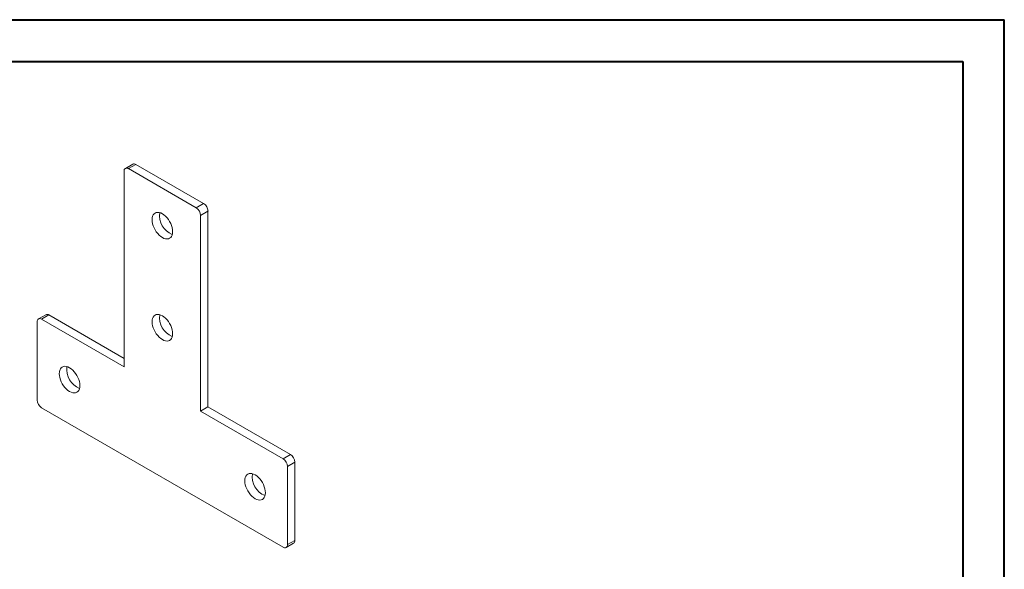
# Model space of a CAD drawing. Header units: millimetres. Extents: x 0 to 420, y 0 to 297.
# Tile 3 of 3: x 184 to 420, y 165 to 297. Entities that reach past the tile are written whole.
import ezdxf

# ---------------------------------------------------------------- set-up
doc = ezdxf.new("R2010")
doc.units = ezdxf.units.MM

msp = doc.modelspace()

# ---------------------------------------------------------------- linework, layer by layer
at = {"color": 7, "linetype": 'Continuous', "lineweight": 40}
for p, q in [((0.08, 297.21), (420.08, 297.21)), ((420.08, 0.21), (420.08, 297.21)), ((25.08, 287.21), (410.08, 287.21)), ((410.08, 287.21), (410.08, 10.21))]:
    msp.add_line(p, q, dxfattribs=at)
at = {"color": 7, "linetype": 'Continuous', "lineweight": 15}
for p, q in [((210.76, 262.56), (208.99, 261.54)), ((211.51, 262.49), (209.74, 261.47)), ((227.77, 253.1), (211.51, 262.49)), ((208.68, 260.86), (208.68, 213.91)), ((226.01, 252.08), (209.74, 261.47)), ((226.01, 252.08), (227.77, 253.1)), ((228.83, 251.26), (227.07, 250.24)), ((228.83, 204.31), (228.83, 251.26)), ((227.07, 203.29), (227.07, 250.24)), ((187.82, 224.72), (187.82, 205.94)), ((189.9, 226.43), (188.13, 225.41)), ((190.65, 226.36), (188.88, 225.34)), ((208.68, 213.91), (188.88, 225.34)), ((208.68, 215.95), (190.65, 226.36)), ((188.88, 204.11), (246.86, 170.63)), ((227.07, 203.29), (228.83, 204.31)), ((248.63, 192.88), (228.83, 204.31)), ((246.86, 191.86), (227.07, 203.29)), ((246.86, 191.86), (248.63, 192.88)), ((249.69, 191.05), (247.93, 190.03)), ((247.93, 171.25), (247.93, 190.03)), ((249.69, 172.27), (249.69, 191.05)), ((247.61, 170.56), (249.38, 171.58)), ((247.93, 171.25), (249.69, 172.27))]:
    msp.add_line(p, q, dxfattribs=at)
at = {"color": 7, "linetype": 'Continuous', "lineweight": 15, "flags": 128}
for points in [[(220.35, 246.36), (220.32, 246.83), (220.23, 247.32), (220.08, 247.82), (219.88, 248.32), (219.62, 248.8), (219.33, 249.27), (219, 249.69), (218.64, 250.07), (218.26, 250.39), (217.87, 250.65), (217.49, 250.84), (217.11, 250.95), (216.75, 250.99), (216.42, 250.95), (216.12, 250.82), (215.87, 250.63), (215.67, 250.36), (215.52, 250.04), (215.43, 249.65), (215.4, 249.22), (215.43, 248.76), (215.52, 248.27), (215.67, 247.77), (215.87, 247.27), (216.12, 246.78), (216.42, 246.32), (216.75, 245.9), (217.11, 245.52), (217.49, 245.19), (217.87, 244.94), (218.26, 244.75), (218.64, 244.63), (219, 244.6), (219.33, 244.64), (219.62, 244.76), (219.88, 244.96), (220.08, 245.22), (220.23, 245.55), (220.32, 245.94), (220.35, 246.36)], [(220.35, 221.87), (220.32, 222.33), (220.23, 222.82), (220.08, 223.32), (219.88, 223.82), (219.62, 224.31), (219.33, 224.77), (219, 225.19), (218.64, 225.57), (218.26, 225.9), (217.87, 226.15), (217.49, 226.34), (217.11, 226.46), (216.75, 226.49), (216.42, 226.45), (216.12, 226.33), (215.87, 226.13), (215.67, 225.87), (215.52, 225.54), (215.43, 225.16), (215.4, 224.73), (215.43, 224.26), (215.52, 223.77), (215.67, 223.27), (215.87, 222.77), (216.12, 222.29), (216.42, 221.82), (216.75, 221.4), (217.11, 221.02), (217.49, 220.7), (217.87, 220.44), (218.26, 220.25), (218.64, 220.14), (219, 220.1), (219.33, 220.15), (219.62, 220.27), (219.88, 220.46), (220.08, 220.73), (220.23, 221.06), (220.32, 221.44), (220.35, 221.87)], [(198.07, 209.41), (198.04, 209.88), (197.95, 210.37), (197.8, 210.87), (197.6, 211.37), (197.35, 211.85), (197.05, 212.31), (196.72, 212.74), (196.36, 213.12), (195.99, 213.44), (195.6, 213.7), (195.21, 213.89), (194.83, 214), (194.48, 214.04), (194.14, 213.99), (193.85, 213.87), (193.6, 213.68), (193.39, 213.41), (193.25, 213.08), (193.16, 212.7), (193.12, 212.27), (193.16, 211.81), (193.25, 211.32), (193.39, 210.82), (193.6, 210.32), (193.85, 209.83), (194.14, 209.37), (194.48, 208.94), (194.83, 208.57), (195.21, 208.24), (195.6, 207.98), (195.99, 207.8), (196.36, 207.68), (196.72, 207.65), (197.05, 207.69), (197.35, 207.81), (197.6, 208.01), (197.8, 208.27), (197.95, 208.6), (198.04, 208.98), (198.07, 209.41)], [(242.62, 183.7), (242.59, 184.16), (242.5, 184.65), (242.35, 185.15), (242.15, 185.65), (241.9, 186.14), (241.6, 186.6), (241.27, 187.02), (240.91, 187.4), (240.53, 187.73), (240.15, 187.98), (239.76, 188.17), (239.38, 188.29), (239.02, 188.32), (238.69, 188.28), (238.4, 188.16), (238.15, 187.96), (237.94, 187.7), (237.79, 187.37), (237.7, 186.98), (237.67, 186.55), (237.7, 186.09), (237.79, 185.6), (237.94, 185.1), (238.15, 184.6), (238.4, 184.12), (238.69, 183.65), (239.02, 183.23), (239.38, 182.85), (239.76, 182.53), (240.15, 182.27), (240.53, 182.08), (240.91, 181.97), (241.27, 181.93), (241.6, 181.97), (241.9, 182.09), (242.15, 182.29), (242.35, 182.56), (242.5, 182.88), (242.59, 183.27), (242.62, 183.7)]]:
    msp.add_lwpolyline(points, dxfattribs=at)
at = {"color": 7, "linetype": 'Continuous', "lineweight": 15}
for centre, radius, start, end in [((211.07, 261.88), 0.754, 54.3824, 114.3071), ((209.33, 260.96), 0.655, 50.7967, 189.214), ((226.53, 251.16), 2.31, 2.6055, 57.3945), ((222.05, 250.21), 4.86, 171.5454, 248.4492), ((224.76, 250.14), 2.31, 2.6055, 57.3945), ((188.47, 224.83), 0.655, 50.7967, 189.214), ((190.21, 225.74), 0.754, 54.3824, 114.3071), ((222.05, 225.71), 4.86, 171.5454, 248.4492), ((199.78, 213.25), 4.86, 171.5454, 248.4492), ((190.12, 206.05), 2.31, 182.6055, 237.3945), ((245.62, 189.92), 2.31, 2.6055, 57.3945), ((247.39, 190.94), 2.31, 2.6055, 57.3945), ((244.33, 187.54), 4.86, 171.5454, 248.4492), ((247.28, 171.14), 0.655, 230.7967, 9.214), ((248.98, 172.17), 0.719, 304.0564, 7.2558)]:
    msp.add_arc(centre, radius, start, end, dxfattribs=at)

doc.saveas('drawing.dxf')
